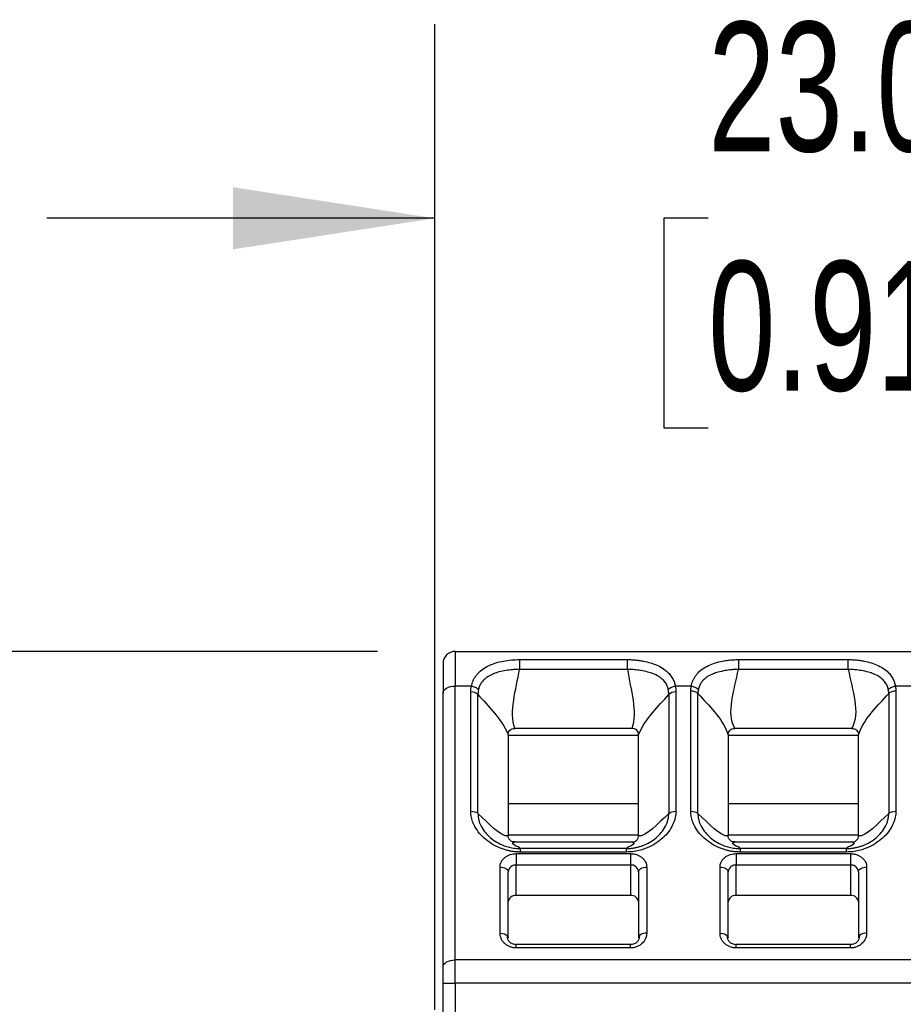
# Model space of a CAD drawing. Header units: millimetres. Extents: x 3 to 274, y 6 to 213.
# Tile 11 of 30: x 52 to 66, y 127 to 143. Entities that reach past the tile are written whole.
import ezdxf

# ---------------------------------------------------------------- set-up
doc = ezdxf.new("R2010")
doc.units = ezdxf.units.MM
doc.layers.add('DIMENSIONS', color=140, linetype='Continuous', lineweight=25)
doc.styles.add('SLDTEXTSTYLE0', font='TXT', dxfattribs={"width": 0.7})
doc.dimstyles.new('SLDDIMSTYLE0', dxfattribs={"dimtxt": 2.158008, "dimasz": 3.302, "dimexe": 0, "dimexo": 0.0625, "dimgap": 0.539502, "dimtad": 0, "dimtih": 1, "dimtoh": 1, "dimlfac": 1.5, "dimrnd": 1e-09, "dimzin": 4, "dimdsep": 46, "dimtxsty": 'SLDTEXTSTYLE0', "dimsah": 1, "dimcen": 0.09, "dimadec": 0, "dimazin": 1, "dimtfac": 1, "dimtmove": 0, "dimatfit": 0, "dimfxl": 1, "dimfrac": 2, "dimtolj": 1, "dimtzin": 12, "dimarcsym": 0})
doc.dimstyles.new('SLDDIMSTYLE1', dxfattribs={"dimtxt": 2.158008, "dimasz": 3.302, "dimexe": 0, "dimexo": 0.0625, "dimgap": 0.539502, "dimtad": 0, "dimtih": 1, "dimtoh": 1, "dimlfac": 1.5, "dimrnd": 1e-09, "dimzin": 12, "dimdsep": 46, "dimtxsty": 'SLDTEXTSTYLE0', "dimsah": 1, "dimcen": 0.09, "dimadec": 0, "dimazin": 3, "dimtfac": 1, "dimtofl": 0, "dimtmove": 0, "dimatfit": 3, "dimfxl": 1, "dimfrac": 2, "dimtolj": 1, "dimtzin": 12, "dimarcsym": 0})

# ---------------------------------------------------------------- blocks, each defined once
blk = doc.blocks.new('_D')
at = {"layer": 'DIMENSIONS', "transparency": 16777216}
for p, q in [((58.344, 126.865), (58.344, 142.99)), ((73.677, 126.865), (73.677, 142.99)), ((58.344, 139.815), (51.994, 139.815)), ((62.817, 139.815), (62.093, 139.815)), ((62.093, 139.815), (62.093, 136.385)), ((69.23, 139.815), (69.955, 139.815)), ((69.955, 139.815), (69.955, 136.385)), ((73.677, 139.815), (80.027, 139.815)), ((62.093, 136.385), (62.817, 136.385)), ((69.955, 136.385), (69.23, 136.385))]:
    blk.add_line(p, q, dxfattribs=at)
for points in [[(58.344, 139.815), (55.042, 140.323), (55.042, 139.307)], [(73.677, 139.815), (76.979, 139.307), (76.979, 140.323)]]:
    blk.add_solid(points, dxfattribs=at)
at = {"layer": 'DIMENSIONS', "transparency": 16777216, "char_height": 2.1167, "attachment_point": 1, "style": 'SLDTEXTSTYLE0'}
for s, insert in [('23.0', (62.817, 143.027)), ('0.91', (62.817, 139.114))]:
    blk.add_mtext(s, dxfattribs=dict(at, insert=insert))
blk = doc.blocks.new('_D_2')
at = {"layer": 'DIMENSIONS', "transparency": 16777216}
for p, q in [((57.407, 132.729), (36.494, 132.729)), ((39.669, 132.729), (39.669, 103.089)), ((36.462, 99.176), (35.738, 99.176)), ((35.738, 99.176), (35.738, 95.746)), ((42.875, 99.176), (43.6, 99.176)), ((43.6, 99.176), (43.6, 95.746)), ((35.738, 95.746), (36.462, 95.746)), ((43.6, 95.746), (42.875, 95.746)), ((39.669, 58.562), (39.669, 95.263)), ((57.407, 58.562), (36.494, 58.562))]:
    blk.add_line(p, q, dxfattribs=at)
for points in [[(39.669, 132.729), (39.161, 129.427), (40.177, 129.427)], [(39.669, 58.562), (40.177, 61.864), (39.161, 61.864)]]:
    blk.add_solid(points, dxfattribs=at)
at = {"layer": 'DIMENSIONS', "transparency": 16777216, "char_height": 2.1167, "attachment_point": 1, "style": 'SLDTEXTSTYLE0'}
for s, insert in [('111.3', (35.565, 102.388)), ('4.38', (36.462, 98.475))]:
    blk.add_mtext(s, dxfattribs=dict(at, insert=insert))

msp = doc.modelspace()

# ---------------------------------------------------------------- linework, layer by layer
for p, q in [((58.6771, 132.7291), (73.3438, 132.7291)), ((58.6771, 132.7291), (58.6771, 132.1606)), ((59.7265, 132.5946), (61.4945, 132.5946)), ((63.3107, 132.5946), (65.1103, 132.5946)), ((59.7265, 132.4357), (61.4945, 132.4357)), ((63.3107, 132.4357), (65.1103, 132.4357)), ((58.6771, 127.6813), (58.6771, 132.1606)), ((58.9421, 132.1606), (58.6771, 132.1606)), ((62.5401, 132.1606), (62.2788, 132.1606)), ((66.1421, 132.1606), (65.8808, 132.1606)), ((58.4771, 127.5666), (58.4771, 132.0458)), ((58.932, 130.1147), (58.932, 132.0664)), ((59.0497, 130.0741), (59.0497, 132.0258)), ((62.1712, 132.0258), (62.1712, 130.0741)), ((62.289, 132.0664), (62.289, 130.1147)), ((62.532, 130.1147), (62.532, 132.0785)), ((62.6497, 130.0741), (62.6497, 132.0379)), ((65.7712, 132.0379), (65.7712, 130.0741)), ((65.889, 132.0785), (65.889, 130.1147)), ((61.5683, 131.4675), (59.6527, 131.4675)), ((65.1678, 131.4675), (63.2532, 131.4675)), ((59.5438, 131.3688), (59.5438, 131.3582)), ((59.5438, 131.3582), (59.5438, 129.7199)), ((59.5438, 131.3582), (61.6771, 131.3582)), ((61.6771, 131.3582), (61.6771, 131.3688)), ((61.6771, 129.7199), (61.6771, 131.3582)), ((63.1438, 131.3635), (63.1438, 131.3582)), ((63.1438, 131.3582), (63.1438, 129.7199)), ((63.1438, 131.3582), (65.2771, 131.3582)), ((65.2771, 131.3582), (65.2771, 131.3635)), ((65.2771, 129.7199), (65.2771, 131.3582)), ((59.5438, 130.2402), (61.6771, 130.2402)), ((63.1438, 130.2402), (65.2771, 130.2402)), ((59.5438, 129.7199), (59.5438, 129.7103)), ((61.6771, 129.7199), (59.5438, 129.7199)), ((61.6771, 129.7103), (61.6771, 129.7199)), ((63.1438, 129.7199), (63.1438, 129.7103)), ((65.2771, 129.7199), (63.1438, 129.7199)), ((65.2771, 129.7103), (65.2771, 129.7199)), ((59.6507, 129.6107), (61.5703, 129.6107)), ((63.2507, 129.6107), (65.1703, 129.6107)), ((59.6771, 129.4197), (61.5438, 129.4197)), ((59.6771, 129.4197), (59.6771, 129.2341)), ((61.4799, 129.5024), (59.741, 129.5024)), ((61.4799, 129.446), (59.741, 129.446)), ((61.5438, 129.4197), (61.5438, 129.2341)), ((63.2771, 129.4197), (65.1438, 129.4197)), ((63.2771, 129.4197), (63.2771, 129.2341)), ((65.0799, 129.5024), (63.341, 129.5024)), ((65.0799, 129.446), (63.341, 129.446)), ((65.1438, 129.4197), (65.1438, 129.2341)), ((59.4105, 128.1184), (59.4105, 129.2013)), ((59.6751, 128.737), (59.6751, 129.2341)), ((59.6771, 129.2341), (61.5438, 129.2341)), ((61.5458, 129.2341), (61.5458, 128.737)), ((61.8105, 129.2013), (61.8105, 128.1184)), ((63.0105, 128.1184), (63.0105, 129.2013)), ((63.2751, 128.737), (63.2751, 129.2341)), ((63.2771, 129.2341), (65.1438, 129.2341)), ((65.1458, 129.2341), (65.1458, 128.737)), ((65.4105, 129.2013), (65.4105, 128.1184)), ((59.5438, 128.0419), (59.5438, 129.1248)), ((61.6771, 129.1248), (61.6771, 128.0419)), ((63.1438, 128.0419), (63.1438, 129.1248)), ((65.2771, 129.1248), (65.2771, 128.0419)), ((61.5458, 128.737), (59.6751, 128.737)), ((65.1458, 128.737), (63.2751, 128.737)), ((61.5438, 127.9332), (59.6771, 127.9332)), ((65.1438, 127.9332), (63.2771, 127.9332)), ((61.5438, 127.8764), (59.6771, 127.8764)), ((65.1438, 127.8764), (63.2771, 127.8764)), ((58.6771, 127.2989), (58.6771, 127.6813)), ((73.3438, 127.6813), (58.6771, 127.6813)), ((58.4771, 127.2989), (58.6771, 127.2989)), ((58.4771, 125.8331), (58.4771, 127.2989)), ((73.3438, 127.2989), (58.6771, 127.2989)), ((58.6771, 127.2989), (58.6771, 125.9958))]:
    msp.add_line(p, q)
at = {"flags": 128}
for points in [[(58.4771, 132.0458), (58.481, 132.0682), (58.4924, 132.0897), (58.5108, 132.1096), (58.5357, 132.127), (58.566, 132.1412), (58.6006, 132.1518), (58.6381, 132.1584), (58.6771, 132.1606)], [(59.4105, 129.2013), (59.4365, 129.1998), (59.4615, 129.1955), (59.4845, 129.1884), (59.5048, 129.1789), (59.5213, 129.1673), (59.5337, 129.1541), (59.5412, 129.1398), (59.5438, 129.1248)], [(61.6771, 129.1248), (61.6797, 129.1398), (61.6873, 129.1541), (61.6996, 129.1673), (61.7162, 129.1789), (61.7364, 129.1884), (61.7594, 129.1955), (61.7845, 129.1998), (61.8105, 129.2013)], [(63.0105, 129.2013), (63.0365, 129.1998), (63.0615, 129.1955), (63.0845, 129.1884), (63.1048, 129.1789), (63.1213, 129.1673), (63.1337, 129.1541), (63.1412, 129.1398), (63.1438, 129.1248)], [(65.2771, 129.1248), (65.2797, 129.1398), (65.2873, 129.1541), (65.2996, 129.1673), (65.3162, 129.1789), (65.3364, 129.1884), (65.3594, 129.1955), (65.3845, 129.1998), (65.4105, 129.2013)], [(58.4771, 127.5666), (58.481, 127.589), (58.4924, 127.6105), (58.5108, 127.6303), (58.5357, 127.6477), (58.566, 127.662), (58.6006, 127.6726), (58.6381, 127.6791), (58.6771, 127.6813)]]:
    msp.add_lwpolyline(points, dxfattribs=at)
for centre, radius, start, end in [((58.6771, 132.5291), 0.2, 90, 180), ((59.6661, 129.1113), 0.1231, 85.31849, 173.32689), ((61.5549, 129.1113), 0.1231, 6.67312, 94.68151), ((63.2661, 129.1113), 0.1231, 85.3185, 173.32688), ((65.1549, 129.1113), 0.1231, 6.67312, 94.6815), ((59.6643, 128.6162), 0.1213, 84.88893, 173.75645), ((61.5566, 128.6162), 0.1213, 6.24355, 95.11107), ((63.2643, 128.6162), 0.1213, 84.88893, 173.75645), ((65.1566, 128.6162), 0.1213, 6.24355, 95.11107)]:
    msp.add_arc(centre, radius, start, end)
for points, knots in [([(58.9421, 132.1606), (58.9455, 132.1756), (58.9522, 132.2058), (58.9682, 132.2485), (58.9885, 132.2893), (59.0137, 132.328), (59.0565, 132.381), (59.125, 132.4418), (59.2266, 132.5002), (59.3406, 132.5437), (59.4641, 132.5731), (59.5935, 132.5913), (59.6827, 132.5935), (59.7265, 132.5946)], [0, 0, 0, 0, 0.0505042, 0.1013277, 0.1528159, 0.2053007, 0.259096, 0.38574, 0.5142862, 0.6389399, 0.7609645, 0.8824935, 1, 1, 1, 1]), ([(59.7265, 132.5946), (59.7265, 132.5808), (59.7265, 132.5568), (59.7265, 132.4991), (59.7265, 132.4658), (59.7265, 132.4357)], [0, 0, 0, 0, 0.5, 0.5, 1, 1, 1, 1]), ([(61.4945, 132.5946), (61.5162, 132.5943), (61.5598, 132.5938), (61.6253, 132.5892), (61.6908, 132.5819), (61.7767, 132.568), (61.88, 132.5432), (61.9939, 132.5003), (62.0955, 132.4427), (62.1717, 132.3754), (62.2247, 132.305), (62.2602, 132.2363), (62.2727, 132.1856), (62.2788, 132.1606)], [0, 0, 0, 0, 0.0582608, 0.1172349, 0.1774772, 0.2395084, 0.3611656, 0.4855335, 0.6130645, 0.7384116, 0.8283722, 0.9150542, 1, 1, 1, 1]), ([(61.4945, 132.4357), (61.4945, 132.4658), (61.4945, 132.4991), (61.4945, 132.5568), (61.4945, 132.5808), (61.4945, 132.5946)], [0, 0, 0, 0, 0.5, 0.5, 1, 1, 1, 1]), ([(62.5401, 132.1606), (62.5432, 132.1756), (62.5495, 132.2058), (62.5649, 132.2485), (62.5846, 132.2893), (62.6091, 132.3281), (62.6507, 132.3806), (62.7176, 132.4409), (62.817, 132.4987), (62.929, 132.5422), (63.0378, 132.569), (63.1372, 132.5847), (63.2241, 132.593), (63.2821, 132.5941), (63.3107, 132.5946)], [0, 0, 0, 0, 0.0508972, 0.1020762, 0.1538903, 0.2066799, 0.2607671, 0.3860022, 0.5139532, 0.6379522, 0.7599837, 0.8429749, 0.9225328, 1, 1, 1, 1]), ([(63.3107, 132.5946), (63.3107, 132.5808), (63.3107, 132.5568), (63.3107, 132.4991), (63.3107, 132.4658), (63.3107, 132.4357)], [0, 0, 0, 0, 0.5, 0.5, 1, 1, 1, 1]), ([(65.1103, 132.5946), (65.1316, 132.5943), (65.1747, 132.5937), (65.2394, 132.5891), (65.3045, 132.5815), (65.3895, 132.5673), (65.4914, 132.5423), (65.6033, 132.4989), (65.7027, 132.4412), (65.7775, 132.3742), (65.8292, 132.3041), (65.8635, 132.2359), (65.8751, 132.1855), (65.8808, 132.1606)], [0, 0, 0, 0, 0.0578994, 0.1168055, 0.1773055, 0.2399421, 0.3616467, 0.48541, 0.6134223, 0.7385342, 0.8282084, 0.9148338, 1, 1, 1, 1]), ([(65.1103, 132.4357), (65.1103, 132.4658), (65.1103, 132.4991), (65.1103, 132.5568), (65.1103, 132.5808), (65.1103, 132.5946)], [0, 0, 0, 0, 0.5, 0.5, 1, 1, 1, 1]), ([(59.7265, 132.4357), (59.7099, 132.4351), (59.6735, 132.4337), (59.6002, 132.4286), (59.5046, 132.4178), (59.3997, 132.3964), (59.3003, 132.3641), (59.2142, 132.3207), (59.1478, 132.2695), (59.1029, 132.2157), (59.0728, 132.1637), (59.0624, 132.1241), (59.0572, 132.1046)], [0, 0, 0, 0, 0.0546361, 0.119848, 0.2431069, 0.3788501, 0.4966128, 0.6295266, 0.7526798, 0.8365838, 0.9195704, 1, 1, 1, 1]), ([(62.1637, 132.1046), (62.1609, 132.1166), (62.1552, 132.1408), (62.1411, 132.1747), (62.1234, 132.2068), (62.102, 132.2365), (62.0661, 132.2765), (62.0065, 132.3221), (61.9216, 132.3637), (61.8223, 132.3948), (61.7193, 132.4163), (61.6206, 132.429), (61.5472, 132.4342), (61.5089, 132.4353), (61.4945, 132.4357)], [0, 0, 0, 0, 0.0489111, 0.0987568, 0.149155, 0.1997002, 0.2500027, 0.370751, 0.5039498, 0.6167957, 0.7569429, 0.8740343, 0.9526061, 1, 1, 1, 1]), ([(63.3107, 132.4357), (63.2949, 132.435), (63.2554, 132.4333), (63.1834, 132.4272), (63.0873, 132.4139), (62.9879, 132.3922), (62.8907, 132.3609), (62.8083, 132.3193), (62.7438, 132.2694), (62.7003, 132.2164), (62.6709, 132.1646), (62.6609, 132.125), (62.6559, 132.1054)], [0, 0, 0, 0, 0.0528113, 0.131741, 0.2430017, 0.3857175, 0.4965695, 0.6297997, 0.7514225, 0.8340129, 0.9176734, 1, 1, 1, 1]), ([(65.7651, 132.1054), (65.7624, 132.1173), (65.757, 132.1413), (65.7433, 132.1747), (65.7261, 132.2063), (65.7054, 132.2354), (65.6704, 132.2746), (65.6122, 132.3196), (65.5297, 132.3611), (65.4326, 132.3923), (65.3334, 132.414), (65.2375, 132.4272), (65.1654, 132.4333), (65.126, 132.435), (65.1103, 132.4357)], [0, 0, 0, 0, 0.0493066, 0.0994341, 0.14986, 0.2000515, 0.249514, 0.3708841, 0.5042645, 0.6149556, 0.757193, 0.8684475, 0.9473068, 1, 1, 1, 1]), ([(58.932, 132.0664), (58.9324, 132.082), (58.9333, 132.1136), (58.9392, 132.1448), (58.9421, 132.1606)], [0, 0, 0, 0, 0.4937138, 1, 1, 1, 1]), ([(58.9421, 132.1606), (58.9622, 132.1577), (59.0089, 132.1447), (59.0443, 132.1201), (59.0572, 132.1046)], [0, 0, 0, 0, 0.4285714, 1, 1, 1, 1]), ([(62.1637, 132.1046), (62.1766, 132.1201), (62.212, 132.1447), (62.2588, 132.1577), (62.2788, 132.1606)], [0, 0, 0, 0, 0.5714286, 1, 1, 1, 1]), ([(62.2788, 132.1606), (62.2818, 132.1448), (62.2876, 132.1136), (62.2885, 132.082), (62.289, 132.0664)], [0, 0, 0, 0, 0.5062862, 1, 1, 1, 1]), ([(62.532, 132.0785), (62.5323, 132.0921), (62.5331, 132.1195), (62.5377, 132.1468), (62.5401, 132.1606)], [0, 0, 0, 0, 0.4938751, 1, 1, 1, 1]), ([(62.5401, 132.1606), (62.5603, 132.1579), (62.6075, 132.1453), (62.6431, 132.1208), (62.6559, 132.1054)], [0, 0, 0, 0, 0.4285714, 1, 1, 1, 1]), ([(65.7651, 132.1054), (65.7779, 132.1208), (65.8134, 132.1453), (65.8606, 132.1579), (65.8808, 132.1606)], [0, 0, 0, 0, 0.5714286, 1, 1, 1, 1]), ([(65.8808, 132.1606), (65.8832, 132.1468), (65.8879, 132.1195), (65.8886, 132.0921), (65.889, 132.0785)], [0, 0, 0, 0, 0.5061249, 1, 1, 1, 1]), ([(59.5438, 131.3688), (59.5438, 131.3937), (59.5527, 131.4189), (59.5921, 131.4566), (59.6221, 131.4675), (59.6527, 131.4675)], [0, 0, 0, 0, 0.5, 0.5, 1, 1, 1, 1]), ([(61.6771, 131.3688), (61.6771, 131.3937), (61.6683, 131.4189), (61.6289, 131.4566), (61.5989, 131.4675), (61.5683, 131.4675)], [0, 0, 0, 0, 0.5, 0.5, 1, 1, 1, 1]), ([(63.1438, 131.3635), (63.1438, 131.3894), (63.1506, 131.4159), (63.1898, 131.4566), (63.2214, 131.4675), (63.2532, 131.4675)], [0, 0, 0, 0, 0.5, 0.5, 1, 1, 1, 1]), ([(65.1678, 131.4675), (65.1995, 131.4675), (65.2312, 131.4566), (65.2701, 131.4161), (65.2771, 131.3894), (65.2771, 131.3635)], [0, 0, 0, 0, 0.5, 0.5, 1, 1, 1, 1]), ([(59.741, 129.446), (59.7205, 129.4464), (59.6794, 129.4473), (59.6181, 129.4543), (59.557, 129.4655), (59.4962, 129.4813), (59.4078, 129.5109), (59.2962, 129.5631), (59.1743, 129.6482), (59.0716, 129.7491), (59.0021, 129.8511), (58.9596, 129.9459), (58.9363, 130.03), (58.9334, 130.0865), (58.932, 130.1147)], [0, 0, 0, 0, 0.0486271, 0.0974145, 0.1467424, 0.1969788, 0.2484721, 0.3730691, 0.5001046, 0.6266093, 0.751563, 0.8362856, 0.9185569, 1, 1, 1, 1]), ([(59.0497, 130.0741), (59.05, 130.0605), (59.0506, 130.0255), (59.0612, 129.9708), (59.0797, 129.9153), (59.1123, 129.8453), (59.166, 129.7654), (59.2527, 129.6773), (59.3566, 129.6038), (59.4628, 129.5535), (59.5621, 129.5231), (59.6501, 129.5059), (59.7107, 129.5035), (59.741, 129.5024)], [0, 0, 0, 0, 0.04645949, 0.11938441, 0.18895184, 0.24321866, 0.37648256, 0.49785265, 0.62618514, 0.75257972, 0.83388906, 0.91707202, 1, 1, 1, 1]), ([(62.289, 130.1147), (62.2884, 130.0978), (62.2874, 130.0641), (62.2791, 130.0137), (62.2657, 129.9635), (62.2469, 129.9136), (62.2116, 129.8408), (62.1491, 129.7487), (62.0468, 129.6477), (61.925, 129.5625), (61.8011, 129.5046), (61.6857, 129.4691), (61.5832, 129.4496), (61.5142, 129.4472), (61.4799, 129.446)], [0, 0, 0, 0, 0.0487398, 0.097631, 0.1470349, 0.1973019, 0.2487648, 0.3736644, 0.5004497, 0.6269539, 0.7517605, 0.8365108, 0.9186949, 1, 1, 1, 1]), ([(61.4799, 129.5024), (61.4983, 129.5028), (61.535, 129.5036), (61.5894, 129.5102), (61.6425, 129.5201), (61.6936, 129.5334), (61.7689, 129.5585), (61.8645, 129.6037), (61.968, 129.677), (62.0544, 129.7649), (62.1083, 129.8451), (62.141, 129.9153), (62.1598, 129.9711), (62.1704, 130.0258), (62.171, 130.0608), (62.1712, 130.0741)], [0, 0, 0, 0, 0.0502003, 0.1005633, 0.1505444, 0.1996475, 0.2474451, 0.3736366, 0.5018155, 0.6231236, 0.7569101, 0.8117252, 0.8807181, 0.9545778, 1, 1, 1, 1]), ([(63.341, 129.446), (63.3205, 129.4464), (63.2794, 129.4473), (63.2181, 129.4543), (63.157, 129.4655), (63.0962, 129.4813), (63.0078, 129.5109), (62.8962, 129.5631), (62.7743, 129.6482), (62.6716, 129.7491), (62.6021, 129.8511), (62.5596, 129.9459), (62.5363, 130.03), (62.5334, 130.0865), (62.532, 130.1147)], [0, 0, 0, 0, 0.0486271, 0.0974145, 0.1467423, 0.1969786, 0.2484717, 0.3730685, 0.5001036, 0.6266083, 0.7515624, 0.8362854, 0.9185569, 1, 1, 1, 1]), ([(62.6497, 130.0741), (62.65, 130.0605), (62.6506, 130.0255), (62.6612, 129.9708), (62.6797, 129.9153), (62.7123, 129.8453), (62.766, 129.7654), (62.8527, 129.6773), (62.9566, 129.6038), (63.0628, 129.5535), (63.1621, 129.5231), (63.2501, 129.5059), (63.3107, 129.5035), (63.341, 129.5024)], [0, 0, 0, 0, 0.0464604, 0.1193846, 0.1889528, 0.2432193, 0.3764837, 0.4978534, 0.6261854, 0.7525799, 0.8338889, 0.9170718, 1, 1, 1, 1]), ([(65.889, 130.1147), (65.8884, 130.0978), (65.8874, 130.0641), (65.8791, 130.0137), (65.8657, 129.9635), (65.8469, 129.9136), (65.8116, 129.8408), (65.7491, 129.7487), (65.6468, 129.6477), (65.525, 129.5625), (65.4011, 129.5046), (65.2857, 129.4691), (65.1832, 129.4496), (65.1142, 129.4472), (65.0799, 129.446)], [0, 0, 0, 0, 0.04873983, 0.09763093, 0.14703473, 0.1973016, 0.24876429, 0.37366347, 0.50044861, 0.62695302, 0.75175995, 0.83651063, 0.91869494, 1, 1, 1, 1]), ([(65.0799, 129.5024), (65.0983, 129.5028), (65.135, 129.5036), (65.1894, 129.5102), (65.2425, 129.5201), (65.2936, 129.5334), (65.3689, 129.5585), (65.4645, 129.6037), (65.568, 129.677), (65.6544, 129.7649), (65.7083, 129.8451), (65.741, 129.9153), (65.7598, 129.9711), (65.7704, 130.0258), (65.771, 130.0608), (65.7712, 130.0741)], [0, 0, 0, 0, 0.0502001, 0.100563, 0.1505441, 0.1996474, 0.2474455, 0.3736372, 0.5018166, 0.6231248, 0.7569108, 0.8117259, 0.8807183, 0.9545784, 1, 1, 1, 1]), ([(59.6507, 129.6107), (59.6392, 129.6107), (59.6276, 129.6122), (59.6167, 129.6152), (59.6058, 129.6182), (59.5954, 129.6229), (59.5864, 129.6288), (59.5777, 129.6345), (59.5701, 129.6415), (59.5641, 129.6491), (59.5577, 129.6571), (59.5529, 129.6661), (59.5496, 129.6752), (59.5456, 129.6866), (59.5438, 129.6985), (59.5438, 129.7103)], [0, 0, 0, 0, 0.0000516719, 0.0000516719, 0.0000516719, 0.00010354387, 0.00010354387, 0.00010354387, 0.00015352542, 0.00015352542, 0.00015352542, 0.00020601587, 0.00020601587, 0.00020601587, 0.00027077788, 0.00027077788, 0.00027077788, 0.00027077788]), ([(61.5703, 129.6107), (61.5817, 129.6107), (61.5934, 129.6122), (61.6043, 129.6152), (61.6152, 129.6182), (61.6256, 129.6229), (61.6346, 129.6288), (61.6432, 129.6345), (61.6508, 129.6414), (61.6569, 129.6491), (61.6632, 129.6571), (61.6681, 129.6661), (61.6713, 129.6752), (61.6754, 129.6866), (61.6771, 129.6985), (61.6771, 129.7103)], [0, 0, 0, 0, 0.00005166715, 0.00005166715, 0.00005166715, 0.00010353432, 0.00010353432, 0.00010353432, 0.00015351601, 0.00015351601, 0.00015351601, 0.00020600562, 0.00020600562, 0.00020600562, 0.00027077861, 0.00027077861, 0.00027077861, 0.00027077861]), ([(63.2507, 129.6107), (63.2392, 129.6107), (63.2276, 129.6122), (63.2167, 129.6152), (63.2058, 129.6182), (63.1954, 129.6229), (63.1864, 129.6288), (63.1777, 129.6345), (63.1701, 129.6415), (63.1641, 129.6491), (63.1577, 129.6571), (63.1529, 129.6661), (63.1496, 129.6752), (63.1456, 129.6866), (63.1438, 129.6985), (63.1438, 129.7103)], [0, 0, 0, 0, 0.0000516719, 0.0000516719, 0.0000516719, 0.00010354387, 0.00010354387, 0.00010354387, 0.00015352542, 0.00015352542, 0.00015352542, 0.00020601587, 0.00020601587, 0.00020601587, 0.00027077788, 0.00027077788, 0.00027077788, 0.00027077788]), ([(65.1703, 129.6107), (65.1817, 129.6107), (65.1934, 129.6122), (65.2043, 129.6152), (65.2152, 129.6182), (65.2256, 129.6229), (65.2346, 129.6288), (65.2432, 129.6345), (65.2508, 129.6415), (65.2569, 129.6491), (65.2632, 129.6571), (65.2681, 129.6661), (65.2713, 129.6752), (65.2754, 129.6866), (65.2771, 129.6985), (65.2771, 129.7103)], [0, 0, 0, 0, 0.0000516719, 0.0000516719, 0.0000516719, 0.00010354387, 0.00010354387, 0.00010354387, 0.00015352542, 0.00015352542, 0.00015352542, 0.00020601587, 0.00020601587, 0.00020601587, 0.00027077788, 0.00027077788, 0.00027077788, 0.00027077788]), ([(59.4105, 129.2013), (59.4109, 129.2104), (59.4117, 129.2286), (59.4182, 129.2556), (59.4305, 129.2871), (59.4525, 129.322), (59.487, 129.3566), (59.5295, 129.3852), (59.5768, 129.4051), (59.6267, 129.4176), (59.6603, 129.419), (59.6771, 129.4197)], [0, 0, 0, 0, 0.0795968, 0.1592228, 0.2401291, 0.3686016, 0.5000689, 0.6285428, 0.7600114, 0.8792821, 1, 1, 1, 1]), ([(61.5438, 129.4197), (61.5549, 129.4194), (61.5771, 129.4188), (61.6101, 129.4134), (61.6485, 129.4033), (61.6911, 129.3853), (61.7333, 129.3571), (61.7683, 129.3223), (61.7925, 129.2835), (61.8079, 129.2426), (61.8096, 129.2151), (61.8105, 129.2013)], [0, 0, 0, 0, 0.0795968, 0.1592228, 0.2401291, 0.3686016, 0.5000689, 0.6285428, 0.7600114, 0.8792821, 1, 1, 1, 1]), ([(63.0105, 129.2013), (63.0109, 129.2104), (63.0117, 129.2286), (63.0182, 129.2556), (63.0305, 129.2871), (63.0525, 129.322), (63.087, 129.3566), (63.1295, 129.3852), (63.1768, 129.4051), (63.2267, 129.4176), (63.2603, 129.419), (63.2771, 129.4197)], [0, 0, 0, 0, 0.0795968, 0.1592228, 0.2401291, 0.3686016, 0.5000689, 0.6285428, 0.7600114, 0.8792821, 1, 1, 1, 1]), ([(65.1438, 129.4197), (65.1549, 129.4194), (65.1771, 129.4188), (65.2101, 129.4134), (65.2485, 129.4033), (65.2911, 129.3853), (65.3333, 129.3571), (65.3683, 129.3223), (65.3925, 129.2835), (65.4079, 129.2426), (65.4096, 129.2151), (65.4105, 129.2013)], [0, 0, 0, 0, 0.0795968, 0.1592228, 0.2401291, 0.3686016, 0.5000689, 0.6285428, 0.7600114, 0.8792821, 1, 1, 1, 1]), ([(59.6771, 127.8764), (59.666, 127.8767), (59.6438, 127.8774), (59.6107, 127.8834), (59.5721, 127.8947), (59.5294, 127.9148), (59.4872, 127.9462), (59.4524, 127.9847), (59.4283, 128.0276), (59.4131, 128.0728), (59.4113, 128.1031), (59.4105, 128.1184)], [0, 0, 0, 0, 0.0755037, 0.1513025, 0.2288341, 0.3535315, 0.4837095, 0.6135601, 0.7489187, 0.8732882, 1, 1, 1, 1]), ([(59.6771, 127.9306), (59.6664, 127.9313), (59.6447, 127.9327), (59.6143, 127.9423), (59.5872, 127.9566), (59.5571, 127.9821), (59.532, 128.022), (59.5331, 128.0548), (59.5337, 128.0714)], [0, 0, 0, 0, 0.1144494, 0.2306037, 0.3501816, 0.4741422, 0.7332386, 1, 1, 1, 1]), ([(61.8105, 128.1184), (61.8101, 128.1083), (61.8093, 128.0882), (61.8027, 128.0583), (61.7852, 128.0083), (61.7486, 127.9574), (61.6919, 127.915), (61.6445, 127.8928), (61.5944, 127.8787), (61.5607, 127.8772), (61.5438, 127.8764)], [0, 0, 0, 0, 0.08369643, 0.16718102, 0.25153698, 0.51580655, 0.64322202, 0.77102305, 0.88527644, 1, 1, 1, 1]), ([(61.6876, 128.0713), (61.688, 128.0547), (61.6887, 128.0219), (61.6639, 127.9819), (61.6335, 127.9567), (61.6065, 127.9423), (61.5762, 127.9326), (61.5545, 127.9314), (61.5438, 127.9307)], [0, 0, 0, 0, 0.26716714, 0.52623624, 0.65003875, 0.76959388, 0.88569332, 1, 1, 1, 1]), ([(61.6875, 128.0714), (61.6874, 128.0713), (61.6777, 128.063), (61.6774, 128.0524), (61.6771, 128.0419)], [0, 0, 0, 0, 0.0078546, 1, 1, 1, 1]), ([(61.8105, 128.1184), (61.7931, 128.1172), (61.7583, 128.1149), (61.713, 128.0975), (61.696, 128.0801), (61.6875, 128.0714)], [0, 0, 0, 0, 0.3342153, 0.6684306, 1, 1, 1, 1]), ([(63.2771, 127.8764), (63.266, 127.8767), (63.2438, 127.8774), (63.2107, 127.8834), (63.1721, 127.8947), (63.1294, 127.9148), (63.0872, 127.9462), (63.0524, 127.9847), (63.0283, 128.0276), (63.0131, 128.0728), (63.0113, 128.1031), (63.0105, 128.1184)], [0, 0, 0, 0, 0.0755037, 0.1513025, 0.2288341, 0.3535315, 0.4837095, 0.6135601, 0.7489187, 0.8732882, 1, 1, 1, 1]), ([(63.2771, 127.9306), (63.2664, 127.9313), (63.2447, 127.9327), (63.2143, 127.9423), (63.1872, 127.9566), (63.1571, 127.9821), (63.132, 128.022), (63.1331, 128.0548), (63.1337, 128.0714)], [0, 0, 0, 0, 0.1144494, 0.2306037, 0.3501816, 0.4741422, 0.7332386, 1, 1, 1, 1]), ([(65.4105, 128.1184), (65.4101, 128.1083), (65.4093, 128.0882), (65.4027, 128.0583), (65.3852, 128.0083), (65.3486, 127.9574), (65.2919, 127.915), (65.2445, 127.8928), (65.1944, 127.8787), (65.1607, 127.8772), (65.1438, 127.8764)], [0, 0, 0, 0, 0.08369643, 0.16718102, 0.25153698, 0.51580655, 0.64322202, 0.77102305, 0.88527644, 1, 1, 1, 1]), ([(65.2876, 128.0713), (65.288, 128.0547), (65.2887, 128.0219), (65.2639, 127.9819), (65.2335, 127.9567), (65.2065, 127.9423), (65.1762, 127.9326), (65.1545, 127.9314), (65.1438, 127.9307)], [0, 0, 0, 0, 0.26716714, 0.52623624, 0.65003875, 0.76959388, 0.88569332, 1, 1, 1, 1]), ([(65.2875, 128.0714), (65.2874, 128.0713), (65.2777, 128.063), (65.2774, 128.0524), (65.2771, 128.0419)], [0, 0, 0, 0, 0.0078546, 1, 1, 1, 1]), ([(65.4105, 128.1184), (65.3931, 128.1172), (65.3583, 128.1149), (65.313, 128.0975), (65.296, 128.0801), (65.2875, 128.0714)], [0, 0, 0, 0, 0.3342153, 0.6684306, 1, 1, 1, 1]), ([(61.5438, 127.9302), (61.5438, 127.931), (61.5438, 127.9352), (61.5438, 127.9331), (61.5438, 127.9314)], [0, 0, 0, 0, 0.1797127, 1, 1, 1, 1]), ([(61.5438, 127.8764), (61.5438, 127.886), (61.5438, 127.9052), (61.5438, 127.9237), (61.5438, 127.9282), (61.5438, 127.9302)], [0, 0, 0, 0, 0.3595939, 0.7191878, 1, 1, 1, 1]), ([(65.1438, 127.9302), (65.1438, 127.931), (65.1438, 127.9352), (65.1438, 127.9331), (65.1438, 127.9314)], [0, 0, 0, 0, 0.1797127, 1, 1, 1, 1]), ([(65.1438, 127.8764), (65.1438, 127.886), (65.1438, 127.9052), (65.1438, 127.9237), (65.1438, 127.9282), (65.1438, 127.9302)], [0, 0, 0, 0, 0.3595939, 0.7191878, 1, 1, 1, 1]), ([(58.4771, 127.2989), (58.4771, 127.3182), (58.4771, 127.3564), (58.4771, 127.4125), (58.4771, 127.4664), (58.4771, 127.5184), (58.4771, 127.5504), (58.4771, 127.5666)], [0, 0, 0, 0, 0.2030766, 0.4015455, 0.5984545, 0.7969234, 1, 1, 1, 1])]:
    msp.add_open_spline(points, degree=3, knots=knots)
for points in [[(58.4771, 132.5291), (58.4771, 132.5291), (58.4771, 132.3487), (58.4771, 132.0458)], [(59.6527, 131.4675), (59.5554, 131.7414), (59.6749, 132.1022), (59.7265, 132.4357)], [(61.4945, 132.4357), (61.546, 132.1022), (61.6655, 131.7414), (61.5683, 131.4675)], [(63.2532, 131.4675), (63.1108, 131.7255), (63.2451, 132.0944), (63.3107, 132.4357)], [(65.1103, 132.4357), (65.1758, 132.0944), (65.3101, 131.7255), (65.1678, 131.4675)], [(59.0572, 132.1046), (59.0517, 132.0766), (59.0493, 132.0504), (59.0497, 132.0258)], [(62.1712, 132.0258), (62.1716, 132.0504), (62.1693, 132.0766), (62.1637, 132.1046)], [(62.6559, 132.1054), (62.6514, 132.0815), (62.6494, 132.059), (62.6497, 132.0379)], [(65.7712, 132.0379), (65.7715, 132.059), (65.7696, 132.0815), (65.7651, 132.1054)], [(59.0497, 132.0258), (59.0271, 132.0502), (58.9801, 132.0664), (58.932, 132.0664)], [(59.0497, 132.0258), (59.2225, 131.8186), (59.4192, 131.6459), (59.5438, 131.3688)], [(61.6771, 131.3688), (61.8018, 131.6459), (61.9984, 131.8186), (62.1712, 132.0258)], [(62.289, 132.0664), (62.2409, 132.0664), (62.1938, 132.0502), (62.1712, 132.0258)], [(62.6497, 132.0379), (62.6271, 132.0623), (62.5801, 132.0785), (62.532, 132.0785)], [(62.6497, 132.0379), (62.8288, 131.8339), (63.0328, 131.6662), (63.1438, 131.3635)], [(65.2771, 131.3635), (65.3881, 131.6662), (65.5922, 131.8339), (65.7712, 132.0379)], [(65.889, 132.0785), (65.8409, 132.0785), (65.7938, 132.0623), (65.7712, 132.0379)], [(58.932, 130.1147), (58.9801, 130.1147), (59.0271, 130.0984), (59.0497, 130.0741)], [(59.5438, 129.7103), (59.4208, 129.6883), (59.2236, 129.9212), (59.0497, 130.0741)], [(62.1712, 130.0741), (61.9973, 129.9212), (61.8001, 129.6883), (61.6771, 129.7103)], [(62.1712, 130.0741), (62.1938, 130.0984), (62.2409, 130.1147), (62.289, 130.1147)], [(62.532, 130.1147), (62.5801, 130.1147), (62.6271, 130.0984), (62.6497, 130.0741)], [(63.1438, 129.7103), (63.0208, 129.6883), (62.8236, 129.9212), (62.6497, 130.0741)], [(65.7712, 130.0741), (65.5973, 129.9212), (65.4001, 129.6883), (65.2771, 129.7103)], [(65.7712, 130.0741), (65.7938, 130.0984), (65.8409, 130.1147), (65.889, 130.1147)], [(59.741, 129.5024), (59.7286, 129.5378), (59.5331, 129.5798), (59.6507, 129.6107)], [(61.5703, 129.6107), (61.6878, 129.5798), (61.4924, 129.5378), (61.4799, 129.5024)], [(63.341, 129.5024), (63.3286, 129.5378), (63.1331, 129.5798), (63.2507, 129.6107)], [(65.1703, 129.6107), (65.2878, 129.5798), (65.0924, 129.5378), (65.0799, 129.5024)], [(59.741, 129.5024), (59.741, 129.499), (59.741, 129.4778), (59.741, 129.446)], [(61.4799, 129.446), (61.4799, 129.4778), (61.4799, 129.499), (61.4799, 129.5024)], [(63.341, 129.5024), (63.341, 129.499), (63.341, 129.4778), (63.341, 129.446)], [(65.0799, 129.446), (65.0799, 129.4778), (65.0799, 129.499), (65.0799, 129.5024)], [(59.4105, 128.1184), (59.4628, 128.1184), (59.5136, 128.0989), (59.5337, 128.0712)], [(59.5337, 128.0712), (59.5403, 128.0619), (59.5438, 128.0519), (59.5438, 128.0419)], [(63.0105, 128.1184), (63.0628, 128.1184), (63.1136, 128.0989), (63.1337, 128.0712)], [(63.1337, 128.0712), (63.1403, 128.0619), (63.1438, 128.0519), (63.1438, 128.0419)], [(59.6771, 127.8764), (59.6771, 127.8969), (59.6771, 127.9295), (59.6771, 127.9355), (59.6771, 127.9314)], [(63.2771, 127.8764), (63.2771, 127.8969), (63.2771, 127.9295), (63.2771, 127.9355), (63.2771, 127.9314)]]:
    msp.add_open_spline(points, degree=3)

# ---------------------------------------------------------------- dimensions: what is measured, and where the dimension line sits
at = {"layer": 'DIMENSIONS'}
dim = msp.add_linear_dim(base=(73.6771, 139.815), p1=(58.3438, 125.5955), p2=(73.6771, 125.5955), dimstyle='SLDDIMSTYLE0', dxfattribs=at)
dim.commit()
dim.dimension.update_dxf_attribs({"geometry": '_D', "text_midpoint": (66.0235, 139.815), "dimtype": 160})
dim = msp.add_linear_dim(base=(39.6687, 132.7291), p1=(58.6771, 58.5618), p2=(58.6771, 132.7291), angle=90, dimstyle='SLDDIMSTYLE1', dxfattribs=at)
dim.commit()
dim.dimension.update_dxf_attribs({"geometry": '_D_2', "text_midpoint": (39.6687, 99.1759), "dimtype": 160})

doc.saveas('drawing.dxf')
